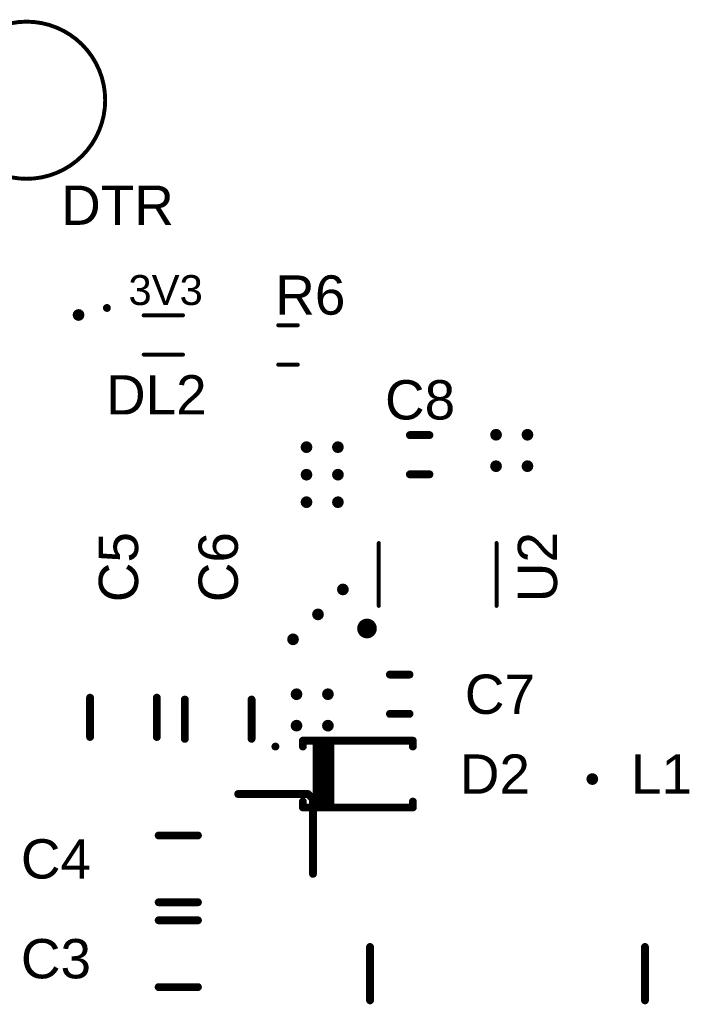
# Model space of a CAD drawing. Header units: inches. Extents: x -26.7 to 26.4, y -26.4 to 27.4.
# Tile 4 of 4: x 9.4 to 26.4, y 0.5 to 25.6. Entities that reach past the tile are written whole.
import ezdxf

# ---------------------------------------------------------------- set-up
doc = ezdxf.new("R2010")
doc.units = ezdxf.units.IN
doc.layers.add('Top Overlay', color=2, linetype='Continuous')
doc.layers.add('Via Holes', color=16, linetype='Continuous')
doc.styles.add('Arial', font='txt', dxfattribs={"height": 0.2})

# ---------------------------------------------------------------- blocks, each defined once
blk = doc.blocks.new('SOT95P280X145_5N_9')
at = {"layer": 'Top Overlay'}
for points in [[(-1.25, 1.8, 0.25, 0.25, 1), (-1.5, 1.8, 0.25, 0.25, 1)], [(-1.563, 1.8, 0.125, 0.125, 1), (-1.438, 1.8, 0.125, 0.125, 1)], [(-1.312, 1.8, 0.125, 0.125, 1), (-1.188, 1.8, 0.125, 0.125, 1)], [(-0.825, 1.5, 0.05, 0.05, 1), (-0.775, 1.5, 0.05, 0.05, 1)], [(0.775, 1.5, 0.05, 0.05, 1), (0.825, 1.5, 0.05, 0.05, 1)], [(-0.825, -1.5, 0.05, 0.05, 1), (-0.775, -1.5, 0.05, 0.05, 1)], [(0.775, -1.5, 0.05, 0.05, 1), (0.825, -1.5, 0.05, 0.05, 1)]]:
    blk.add_lwpolyline(points, format="xyseb", close=True, dxfattribs=at)
for points in [[(-0.8, 1.5, 0.1, 0.1, 0), (0.8, 1.5, 0.1, 0.1, 0)], [(-0.8, -1.5, 0.1, 0.1, 0), (0.8, -1.5, 0.1, 0.1, 0)]]:
    blk.add_lwpolyline(points, format="xyseb", dxfattribs=at)
blk = doc.blocks.new('TP__200_11')
at = {"layer": 'Top Overlay'}
for points in [[(2, 0, 0.1, 0.1, 1), (-2, 0, 0.1, 0.1, 1)], [(-2.025, 0, 0.05, 0.05, 1), (-1.975, 0, 0.05, 0.05, 1)], [(1.975, 0, 0.05, 0.05, 1), (2.025, 0, 0.05, 0.05, 1)]]:
    blk.add_lwpolyline(points, format="xyseb", close=True, dxfattribs=at)
blk = doc.blocks.new('RESC1608X06M_31')
at = {"layer": 'Top Overlay'}
for points in [[(-0.25, 0.5, 0.1, 0.1, 0), (0.25, 0.5, 0.1, 0.1, 0)], [(-0.25, -0.5, 0.1, 0.1, 0), (0.25, -0.5, 0.1, 0.1, 0)]]:
    blk.add_lwpolyline(points, format="xyseb", dxfattribs=at)
for points in [[(-0.275, 0.5, 0.05, 0.05, 1), (-0.225, 0.5, 0.05, 0.05, 1)], [(0.225, 0.5, 0.05, 0.05, 1), (0.275, 0.5, 0.05, 0.05, 1)], [(-0.275, -0.5, 0.05, 0.05, 1), (-0.225, -0.5, 0.05, 0.05, 1)], [(0.225, -0.5, 0.05, 0.05, 1), (0.275, -0.5, 0.05, 0.05, 1)]]:
    blk.add_lwpolyline(points, format="xyseb", close=True, dxfattribs=at)
blk = doc.blocks.new('BOURNS_SDE0805A_41')
at = {"layer": 'Top Overlay'}
for points in [[(-0.68, 3.5, 0.2, 0.2, 0), (0.68, 3.5, 0.2, 0.2, 0)], [(-0.68, -3.5, 0.2, 0.2, 0), (0.68, -3.5, 0.2, 0.2, 0)]]:
    blk.add_lwpolyline(points, format="xyseb", dxfattribs=at)
for points in [[(-0.73, 3.5, 0.1, 0.1, 1), (-0.63, 3.5, 0.1, 0.1, 1)], [(0.63, 3.5, 0.1, 0.1, 1), (0.73, 3.5, 0.1, 0.1, 1)], [(-0.73, -3.5, 0.1, 0.1, 1), (-0.63, -3.5, 0.1, 0.1, 1)], [(0.63, -3.5, 0.1, 0.1, 1), (0.73, -3.5, 0.1, 0.1, 1)]]:
    blk.add_lwpolyline(points, format="xyseb", close=True, dxfattribs=at)
blk = doc.blocks.new('LED0603_44')
at = {"layer": 'Top Overlay'}
for points in [[(-1.387, 0.687, 0.1, 0.1, 1), (-1.487, 0.687, 0.1, 0.1, 1)], [(-1.512, 0.687, 0.05, 0.05, 1), (-1.462, 0.687, 0.05, 0.05, 1)], [(-1.412, 0.687, 0.05, 0.05, 1), (-1.362, 0.687, 0.05, 0.05, 1)], [(-0.525, 0.5, 0.05, 0.05, 1), (-0.475, 0.5, 0.05, 0.05, 1)], [(0.475, 0.5, 0.05, 0.05, 1), (0.525, 0.5, 0.05, 0.05, 1)], [(-0.525, -0.5, 0.05, 0.05, 1), (-0.475, -0.5, 0.05, 0.05, 1)], [(0.475, -0.5, 0.05, 0.05, 1), (0.525, -0.5, 0.05, 0.05, 1)]]:
    blk.add_lwpolyline(points, format="xyseb", close=True, dxfattribs=at)
for points in [[(-0.5, 0.5, 0.1, 0.1, 0), (0.5, 0.5, 0.1, 0.1, 0)], [(-0.5, -0.5, 0.1, 0.1, 0), (0.5, -0.5, 0.1, 0.1, 0)]]:
    blk.add_lwpolyline(points, format="xyseb", dxfattribs=at)
blk = doc.blocks.new('SODFL360X130_2M__AC_50')
at = {"layer": 'Top Overlay'}
for points in [[(-2.05, 0.7, 0.1, 0.1, 1), (-2.15, 0.7, 0.1, 0.1, 1)], [(-1.45, 0.85, 0.1, 0.1, 1), (-1.35, 0.85, 0.1, 0.1, 1)], [(-1.45, 0.85, 0.1, 0.1, 1), (-1.35, 0.85, 0.1, 0.1, 1)], [(-1.45, 0.7, 0.1, 0.1, 1), (-1.35, 0.7, 0.1, 0.1, 1)], [(-1.075, 0.75, 0.15, 0.15, 1), (-0.925, 0.75, 0.15, 0.15, 1)], [(-0.825, 0.75, 0.15, 0.15, 1), (-0.675, 0.75, 0.15, 0.15, 1)], [(1.35, 0.85, 0.1, 0.1, 1), (1.45, 0.85, 0.1, 0.1, 1)], [(1.35, 0.85, 0.1, 0.1, 1), (1.45, 0.85, 0.1, 0.1, 1)], [(1.35, 0.7, 0.1, 0.1, 1), (1.45, 0.7, 0.1, 0.1, 1)], [(-2.175, 0.7, 0.05, 0.05, 1), (-2.125, 0.7, 0.05, 0.05, 1)], [(-2.075, 0.7, 0.05, 0.05, 1), (-2.025, 0.7, 0.05, 0.05, 1)], [(-1.45, -0.7, 0.1, 0.1, 1), (-1.35, -0.7, 0.1, 0.1, 1)], [(-1.45, -0.85, 0.1, 0.1, 1), (-1.35, -0.85, 0.1, 0.1, 1)], [(-1.45, -0.85, 0.1, 0.1, 1), (-1.35, -0.85, 0.1, 0.1, 1)], [(-1.075, -0.75, 0.15, 0.15, 1), (-0.925, -0.75, 0.15, 0.15, 1)], [(-0.825, -0.75, 0.15, 0.15, 1), (-0.675, -0.75, 0.15, 0.15, 1)], [(1.35, -0.7, 0.1, 0.1, 1), (1.45, -0.7, 0.1, 0.1, 1)], [(1.35, -0.85, 0.1, 0.1, 1), (1.45, -0.85, 0.1, 0.1, 1)], [(1.35, -0.85, 0.1, 0.1, 1), (1.45, -0.85, 0.1, 0.1, 1)]]:
    blk.add_lwpolyline(points, format="xyseb", close=True, dxfattribs=at)
for points in [[(-1.4, 0.7, 0.2, 0.2, 0), (-1.4, 0.85, 0.2, 0.2, 0)], [(-1.4, 0.85, 0.2, 0.2, 0), (1.4, 0.85, 0.2, 0.2, 0)], [(-1, -0.75, 0.3, 0.3, 0), (-1, 0.75, 0.3, 0.3, 0)], [(-0.75, -0.75, 0.3, 0.3, 0), (-0.75, 0.75, 0.3, 0.3, 0)], [(1.4, 0.7, 0.2, 0.2, 0), (1.4, 0.85, 0.2, 0.2, 0)], [(-1.4, -0.85, 0.2, 0.2, 0), (-1.4, -0.7, 0.2, 0.2, 0)], [(-1.4, -0.85, 0.2, 0.2, 0), (1.4, -0.85, 0.2, 0.2, 0)], [(1.4, -0.85, 0.2, 0.2, 0), (1.4, -0.7, 0.2, 0.2, 0)]]:
    blk.add_lwpolyline(points, format="xyseb", dxfattribs=at)
blk = doc.blocks.new('CAPC1608X09M_62')
at = {"layer": 'Top Overlay'}
for points in [[(-0.2, 0.5, 0.2, 0.2, 0), (0.3, 0.5, 0.2, 0.2, 0)], [(-0.2, -0.5, 0.2, 0.2, 0), (0.3, -0.5, 0.2, 0.2, 0)]]:
    blk.add_lwpolyline(points, format="xyseb", dxfattribs=at)
for points in [[(-0.25, 0.5, 0.1, 0.1, 1), (-0.15, 0.5, 0.1, 0.1, 1)], [(0.25, 0.5, 0.1, 0.1, 1), (0.35, 0.5, 0.1, 0.1, 1)], [(-0.25, -0.5, 0.1, 0.1, 1), (-0.15, -0.5, 0.1, 0.1, 1)], [(0.25, -0.5, 0.1, 0.1, 1), (0.35, -0.5, 0.1, 0.1, 1)]]:
    blk.add_lwpolyline(points, format="xyseb", close=True, dxfattribs=at)
blk = doc.blocks.new('CAPC1608X09M_63')
at = {"layer": 'Top Overlay'}
for points in [[(-0.2, 0.5, 0.2, 0.2, 0), (0.3, 0.5, 0.2, 0.2, 0)], [(-0.2, -0.5, 0.2, 0.2, 0), (0.3, -0.5, 0.2, 0.2, 0)]]:
    blk.add_lwpolyline(points, format="xyseb", dxfattribs=at)
for points in [[(-0.25, 0.5, 0.1, 0.1, 1), (-0.15, 0.5, 0.1, 0.1, 1)], [(0.25, 0.5, 0.1, 0.1, 1), (0.35, 0.5, 0.1, 0.1, 1)], [(-0.25, -0.5, 0.1, 0.1, 1), (-0.15, -0.5, 0.1, 0.1, 1)], [(0.25, -0.5, 0.1, 0.1, 1), (0.35, -0.5, 0.1, 0.1, 1)]]:
    blk.add_lwpolyline(points, format="xyseb", close=True, dxfattribs=at)
blk = doc.blocks.new('CAPC3216X16M_64')
at = {"layer": 'Top Overlay'}
for points in [[(-0.5, 0.85, 0.2, 0.2, 0), (0.5, 0.85, 0.2, 0.2, 0)], [(-0.5, -0.85, 0.2, 0.2, 0), (0.5, -0.85, 0.2, 0.2, 0)]]:
    blk.add_lwpolyline(points, format="xyseb", dxfattribs=at)
for points in [[(-0.55, 0.85, 0.1, 0.1, 1), (-0.45, 0.85, 0.1, 0.1, 1)], [(0.45, 0.85, 0.1, 0.1, 1), (0.55, 0.85, 0.1, 0.1, 1)], [(-0.55, -0.85, 0.1, 0.1, 1), (-0.45, -0.85, 0.1, 0.1, 1)], [(0.45, -0.85, 0.1, 0.1, 1), (0.55, -0.85, 0.1, 0.1, 1)]]:
    blk.add_lwpolyline(points, format="xyseb", close=True, dxfattribs=at)
blk = doc.blocks.new('CAPC3216X16M_65')
at = {"layer": 'Top Overlay'}
for points in [[(-0.5, 0.85, 0.2, 0.2, 0), (0.5, 0.85, 0.2, 0.2, 0)], [(-0.5, -0.85, 0.2, 0.2, 0), (0.5, -0.85, 0.2, 0.2, 0)]]:
    blk.add_lwpolyline(points, format="xyseb", dxfattribs=at)
for points in [[(-0.55, 0.85, 0.1, 0.1, 1), (-0.45, 0.85, 0.1, 0.1, 1)], [(0.45, 0.85, 0.1, 0.1, 1), (0.55, 0.85, 0.1, 0.1, 1)], [(-0.55, -0.85, 0.1, 0.1, 1), (-0.45, -0.85, 0.1, 0.1, 1)], [(0.45, -0.85, 0.1, 0.1, 1), (0.55, -0.85, 0.1, 0.1, 1)]]:
    blk.add_lwpolyline(points, format="xyseb", close=True, dxfattribs=at)
blk = doc.blocks.new('CAPC3216X16M_66')
at = {"layer": 'Top Overlay'}
for points in [[(0.5, 0.85, 0.2, 0.2, 0), (-0.5, 0.85, 0.2, 0.2, 0)], [(0.5, -0.85, 0.2, 0.2, 0), (-0.5, -0.85, 0.2, 0.2, 0)]]:
    blk.add_lwpolyline(points, format="xyseb", dxfattribs=at)
for points in [[(-0.55, 0.85, 0.1, 0.1, 1), (-0.45, 0.85, 0.1, 0.1, 1)], [(0.45, 0.85, 0.1, 0.1, 1), (0.55, 0.85, 0.1, 0.1, 1)], [(-0.55, -0.85, 0.1, 0.1, 1), (-0.45, -0.85, 0.1, 0.1, 1)], [(0.45, -0.85, 0.1, 0.1, 1), (0.55, -0.85, 0.1, 0.1, 1)]]:
    blk.add_lwpolyline(points, format="xyseb", close=True, dxfattribs=at)
blk = doc.blocks.new('CAPC3216X16M_67')
at = {"layer": 'Top Overlay'}
for points in [[(0.5, 0.85, 0.2, 0.2, 0), (-0.5, 0.85, 0.2, 0.2, 0)], [(0.5, -0.85, 0.2, 0.2, 0), (-0.5, -0.85, 0.2, 0.2, 0)]]:
    blk.add_lwpolyline(points, format="xyseb", dxfattribs=at)
for points in [[(-0.55, 0.85, 0.1, 0.1, 1), (-0.45, 0.85, 0.1, 0.1, 1)], [(0.45, 0.85, 0.1, 0.1, 1), (0.55, 0.85, 0.1, 0.1, 1)], [(-0.55, -0.85, 0.1, 0.1, 1), (-0.45, -0.85, 0.1, 0.1, 1)], [(0.45, -0.85, 0.1, 0.1, 1), (0.55, -0.85, 0.1, 0.1, 1)]]:
    blk.add_lwpolyline(points, format="xyseb", close=True, dxfattribs=at)

msp = doc.modelspace()

# ---------------------------------------------------------------- hatches: boundary and pattern name
at = {"layer": 'Via Holes'}
h = msp.add_hatch(color=7, dxfattribs=at)
edge = h.paths.add_edge_path()
edge.add_arc((10.922, 18.034), 0.15, 0, 360)
h = msp.add_hatch(color=7, dxfattribs=at)
edge = h.paths.add_edge_path()
edge.add_arc((21.552, 14.986), 0.15, 0, 360)
h = msp.add_hatch(color=7, dxfattribs=at)
edge = h.paths.add_edge_path()
edge.add_arc((22.352, 14.986), 0.15, 0, 360)
h = msp.add_hatch(color=7, dxfattribs=at)
edge = h.paths.add_edge_path()
edge.add_arc((16.726, 14.67), 0.15, 0, 360)
h = msp.add_hatch(color=7, dxfattribs=at)
edge = h.paths.add_edge_path()
edge.add_arc((17.526, 14.67), 0.15, 0, 360)
h = msp.add_hatch(color=7, dxfattribs=at)
edge = h.paths.add_edge_path()
edge.add_arc((21.552, 14.186), 0.15, 0, 360)
h = msp.add_hatch(color=7, dxfattribs=at)
edge = h.paths.add_edge_path()
edge.add_arc((22.352, 14.186), 0.15, 0, 360)
h = msp.add_hatch(color=7, dxfattribs=at)
edge = h.paths.add_edge_path()
edge.add_arc((16.726, 13.97), 0.15, 0, 360)
h = msp.add_hatch(color=7, dxfattribs=at)
edge = h.paths.add_edge_path()
edge.add_arc((17.526, 13.97), 0.15, 0, 360)
h = msp.add_hatch(color=7, dxfattribs=at)
edge = h.paths.add_edge_path()
edge.add_arc((16.726, 13.27), 0.15, 0, 360)
h = msp.add_hatch(color=7, dxfattribs=at)
edge = h.paths.add_edge_path()
edge.add_arc((17.526, 13.27), 0.15, 0, 360)
h = msp.add_hatch(color=7, dxfattribs=at)
edge = h.paths.add_edge_path()
edge.add_arc((17.653, 11.049), 0.15, 0, 360)
h = msp.add_hatch(color=7, dxfattribs=at)
edge = h.paths.add_edge_path()
edge.add_arc((17.018, 10.414), 0.15, 0, 360)
h = msp.add_hatch(color=7, dxfattribs=at)
edge = h.paths.add_edge_path()
edge.add_arc((16.383, 9.779), 0.15, 0, 360)
h = msp.add_hatch(color=7, dxfattribs=at)
edge = h.paths.add_edge_path()
edge.add_arc((16.472, 8.382), 0.15, 0, 360)
h = msp.add_hatch(color=7, dxfattribs=at)
edge = h.paths.add_edge_path()
edge.add_arc((17.272, 8.382), 0.15, 0, 360)
h = msp.add_hatch(color=7, dxfattribs=at)
edge = h.paths.add_edge_path()
edge.add_arc((16.472, 7.582), 0.15, 0, 360)
h = msp.add_hatch(color=7, dxfattribs=at)
edge = h.paths.add_edge_path()
edge.add_arc((17.272, 7.582), 0.15, 0, 360)
h = msp.add_hatch(color=7, dxfattribs=at)
edge = h.paths.add_edge_path()
edge.add_arc((24.003, 6.223), 0.15, 0, 360)

# ---------------------------------------------------------------- linework, layer by layer
at = {"layer": 'Top Overlay'}
for points in [[(14.986, 5.842, 0.2, 0.2, 0), (16.764, 5.842, 0.2, 0.2, 0)], [(16.764, 5.842, 0.2, 0.2, 0), (16.891, 5.715, 0.2, 0.2, 0)], [(16.891, 3.81, 0.2, 0.2, 0), (16.891, 5.715, 0.2, 0.2, 0)]]:
    msp.add_lwpolyline(points, format="xyseb", dxfattribs=at)
for points in [[(14.936, 5.842, 0.1, 0.1, 1), (15.036, 5.842, 0.1, 0.1, 1)], [(16.714, 5.842, 0.1, 0.1, 1), (16.814, 5.842, 0.1, 0.1, 1)], [(16.714, 5.842, 0.1, 0.1, 1), (16.814, 5.842, 0.1, 0.1, 1)], [(16.841, 5.715, 0.1, 0.1, 1), (16.941, 5.715, 0.1, 0.1, 1)], [(16.841, 5.715, 0.1, 0.1, 1), (16.941, 5.715, 0.1, 0.1, 1)], [(16.841, 3.81, 0.1, 0.1, 1), (16.941, 3.81, 0.1, 0.1, 1)]]:
    msp.add_lwpolyline(points, format="xyseb", close=True, dxfattribs=at)

# ---------------------------------------------------------------- block references
for name, p in [('TP__200_11', (9.6, 23.5)), ('LED0603_44', (13.081, 17.526)), ('RESC1608X06M_31', (16.256, 17.272)), ('CAPC1608X09M_62', (19.558, 14.478)), ('CAPC1608X09M_63', (19.05, 8.382)), ('SODFL360X130_2M__AC_50', (18.034, 6.35))]:
    msp.add_blockref(name, p)
for name, p, rotation in [('SOT95P280X145_5N_9', (20.066, 11.43), 90), ('CAPC3216X16M_65', (12.065, 7.794), 90), ('CAPC3216X16M_64', (14.478, 7.747), 90), ('CAPC3216X16M_66', (13.462, 3.937), 180), ('CAPC3216X16M_67', (13.462, 1.778), 180), ('BOURNS_SDE0805A_41', (21.844, 1.27), 90)]:
    msp.add_blockref(name, p, dxfattribs=dict(rotation=rotation))

# ---------------------------------------------------------------- texts
at = {"layer": 'Top Overlay', "style": 'Arial'}
for s, height, p in [('DTR', 1, (10.478, 20.328)), ('3V3', 0.762, (12.192, 18.288)), ('R6', 1, (15.931, 18.042)), ('DL2', 1, (11.621, 15.502)), ('C8', 1, (18.725, 15.375)), ('C7', 1, (20.757, 7.882)), ('D2', 1, (20.63, 5.85)), ('L1', 1, (24.988, 5.85)), ('C4', 1, (9.454, 3.691)), ('C3', 1, (9.454, 1.151))]:
    msp.add_text(s, height=height, dxfattribs=at).set_placement(p)
for s, p in [('C6', (14.978, 10.724)), ('U2', (23.106, 10.724)), ('C5', (12.438, 10.724))]:
    msp.add_text(s, height=1, rotation=90, dxfattribs=at).set_placement(p)

doc.saveas('drawing.dxf')
